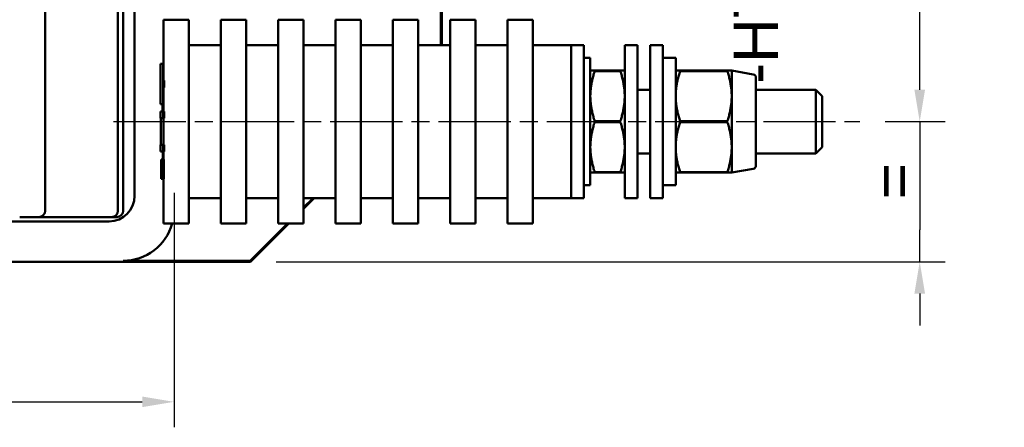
# Model space of a CAD drawing. Header units: millimetres. Extents: x 21 to 365, y 37 to 289.
# Tile 9 of 14: x 140 to 217, y 37 to 69. Entities that reach past the tile are written whole.
import ezdxf

# ---------------------------------------------------------------- set-up
doc = ezdxf.new("R2010")
doc.units = ezdxf.units.MM
doc.linetypes.add('CHAIN', pattern=[0.3543, 0.2362, -0.0295, 0.0591, -0.0295])
doc.linetypes.add('LONG_DASH_DOTTED', pattern=[0.3001, 0.2362, -0.0295, 0.0049, -0.0295])
for name, color, linetype, lineweight in [('Arêtes visibles(GABARIT)', 7, 'Continuous', 50), ('Cotes(GABARIT)', 7, 'Continuous', 25), ('Ligne de centre(GABARIT)', 7, 'LONG_DASH_DOTTED', 25), ('Symboles(GABARIT)', 7, 'Continuous', 25)]:
    doc.layers.add(name, color=color, linetype=linetype, lineweight=lineweight)
doc.styles.add('Arial', font='arial.ttf')
doc.styles.add('Courant-BSI', font='arial.ttf')
doc.dimstyles.new('MS-Relais', dxfattribs={"dimtxt": 3.5, "dimasz": 2.5, "dimexe": 2, "dimexo": 2, "dimgap": 0.3, "dimtad": 1, "dimtoh": 1, "dimrnd": 1e-08, "dimtxsty": 'Courant-BSI', "dimcen": 0.09, "dimdle": 6, "dimclrd": 7, "dimclre": 7, "dimclrt": 7, "dimazin": 2, "dimtfac": 0.571429, "dimtmove": 0, "dimatfit": 3, "dimfxl": 1, "dimtolj": 1, "dimlwd": 25, "dimlwe": 25, "dimarcsym": 0})

# ---------------------------------------------------------------- blocks, each defined once
blk = doc.blocks.new('*D19')
at = {"layer": 'Cotes(GABARIT)', "color": 7, "linetype": 'Continuous', "lineweight": 25}
for p, q in [((210.417, 63.258), (210.417, 65.758)), ((207.708, 60.758), (212.417, 60.758)), ((210.417, 60.758), (210.417, 58.258)), ((210.417, 58.258), (210.417, 52.258)), ((210.417, 49.758), (210.417, 52.258)), ((159.902, 49.758), (212.417, 49.758)), ((210.417, 47.258), (210.417, 44.758))]:
    blk.add_line(p, q, dxfattribs=at)
at = {"layer": 'Cotes(GABARIT)', "color": 7, "linetype": 'Continuous'}
for points in [[(210.001, 63.258), (210.834, 63.258), (210.417, 60.758)], [(210.001, 47.258), (210.834, 47.258), (210.417, 49.758)]]:
    blk.add_solid(points, dxfattribs=at)
at = {"layer": 'Defpoints', "color": 0, "linetype": 'Continuous'}
for p in [(205.708, 60.758), (157.902, 49.758), (210.417, 49.758)]:
    blk.add_point(p, dxfattribs=at)
at = {"layer": 'Cotes(GABARIT)', "color": 7, "linetype": 'Continuous', "lineweight": 25, "insert": (206.617, 53.288), "char_height": 3.5, "attachment_point": 1, "rotation": 90, "style": 'Courant-BSI'}
blk.add_mtext('\\A1; \\fArial|b0|i0;\\H3.5000;=', dxfattribs=at)
blk = doc.blocks.new('*D20')
at = {"layer": 'Cotes(GABARIT)', "color": 7, "linetype": 'Continuous', "lineweight": 25}
for p, q in [((208.197, 100.758), (212.417, 100.758)), ((210.417, 63.258), (210.417, 98.258)), ((207.708, 60.758), (212.417, 60.758))]:
    blk.add_line(p, q, dxfattribs=at)
at = {"layer": 'Cotes(GABARIT)', "color": 7, "linetype": 'Continuous'}
for points in [[(210.001, 98.258), (210.834, 98.258), (210.417, 100.758)], [(210.001, 63.258), (210.834, 63.258), (210.417, 60.758)]]:
    blk.add_solid(points, dxfattribs=at)
at = {"layer": 'Defpoints', "color": 0, "linetype": 'Continuous'}
for p in [(206.197, 100.758), (210.417, 100.758), (205.708, 60.758)]:
    blk.add_point(p, dxfattribs=at)
at = {"layer": 'Cotes(GABARIT)', "color": 7, "linetype": 'Continuous', "lineweight": 25, "insert": (206.207, 75.425), "char_height": 3.5, "attachment_point": 1, "rotation": 90, "style": 'Courant-BSI'}
blk.add_mtext('\\A1;40{\\H2.000000;±0,3}', dxfattribs=at)
blk = doc.blocks.new('*D33')
at = {"layer": 'Cotes(GABARIT)', "color": 7, "linetype": 'Continuous', "lineweight": 25}
for p, q in [((151.899, 55.158), (151.899, 36.758)), ((55.902, 54.658), (55.902, 36.758)), ((58.402, 38.758), (149.399, 38.758))]:
    blk.add_line(p, q, dxfattribs=at)
at = {"layer": 'Cotes(GABARIT)', "color": 7, "linetype": 'Continuous'}
for points in [[(58.402, 39.175), (58.402, 38.342), (55.902, 38.758)], [(149.399, 39.175), (149.399, 38.342), (151.899, 38.758)]]:
    blk.add_solid(points, dxfattribs=at)
at = {"layer": 'Defpoints', "color": 0, "linetype": 'Continuous'}
for p in [(55.902, 56.658), (151.899, 57.158), (151.899, 38.758)]:
    blk.add_point(p, dxfattribs=at)
at = {"layer": 'Cotes(GABARIT)', "color": 7, "linetype": 'Continuous', "lineweight": 25, "insert": (98.637, 42.968), "char_height": 3.5, "attachment_point": 1, "style": 'Courant-BSI'}
blk.add_mtext('\\A1;96{\\H2.000000;±0,3}', dxfattribs=at)

msp = doc.modelspace()

# ---------------------------------------------------------------- linework, layer by layer
at = {"layer": 'Arêtes visibles(GABARIT)'}
for p, q in [((141.78, 53.758), (141.78, 107.758)), ((147.488, 107.758), (147.488, 53.758)), ((147.902, 53.758), (147.902, 107.758)), ((148.802, 54.928), (148.802, 106.589)), ((172.832, 94.758), (172.832, 66.758)), ((172.902, 66.758), (172.902, 94.758)), ((151.064, 63.978), (151.064, 68.758)), ((151.064, 68.758), (153.064, 68.758)), ((153.064, 52.758), (153.064, 68.758)), ((155.564, 52.758), (155.564, 68.758)), ((155.564, 68.758), (157.564, 68.758)), ((157.564, 52.758), (157.564, 68.758)), ((160.064, 52.758), (160.064, 68.758)), ((160.064, 68.758), (162.064, 68.758)), ((162.064, 52.758), (162.064, 68.758)), ((164.564, 52.758), (164.564, 68.758)), ((164.564, 68.758), (166.564, 68.758)), ((166.564, 52.758), (166.564, 68.758)), ((169.064, 52.758), (169.064, 68.758)), ((169.064, 68.758), (171.064, 68.758)), ((171.064, 52.758), (171.064, 68.758)), ((173.564, 52.758), (173.564, 68.758)), ((173.564, 68.758), (175.564, 68.758)), ((175.564, 52.758), (175.564, 68.758)), ((178.064, 52.758), (178.064, 68.758)), ((178.064, 68.758), (180.064, 68.758)), ((180.064, 52.758), (180.064, 68.758)), ((153.064, 66.758), (155.564, 66.758)), ((157.564, 66.758), (160.064, 66.758)), ((162.064, 66.758), (164.564, 66.758)), ((166.564, 66.758), (169.064, 66.758)), ((171.064, 66.758), (173.564, 66.758)), ((175.564, 66.758), (178.064, 66.758)), ((180.064, 66.758), (183.064, 66.758)), ((183.064, 54.758), (183.064, 66.758)), ((183.064, 54.758), (183.064, 66.758)), ((184.064, 66.758), (183.064, 66.758)), ((184.064, 54.758), (184.064, 66.758)), ((187.264, 54.758), (187.264, 66.758)), ((188.264, 66.758), (187.264, 66.758)), ((188.264, 54.758), (188.264, 66.758)), ((189.264, 54.758), (189.264, 66.758)), ((190.264, 66.758), (189.264, 66.758)), ((190.264, 54.758), (190.264, 66.758)), ((184.564, 65.758), (184.064, 65.758)), ((184.564, 55.758), (184.564, 65.758)), ((191.264, 65.758), (190.264, 65.758)), ((191.264, 55.758), (191.264, 65.758)), ((150.837, 62.13), (150.837, 65.301)), ((150.837, 65.301), (151.037, 65.301)), ((151.037, 62.13), (151.037, 65.301)), ((151.037, 65.301), (151.045, 65.301)), ((151.045, 65.301), (151.045, 63.978)), ((184.564, 64.758), (184.91, 64.758)), ((184.91, 64.758), (186.917, 64.758)), ((184.91, 64.758), (184.91, 64.726)), ((186.917, 64.726), (184.91, 64.726)), ((186.917, 64.758), (187.264, 64.758)), ((186.917, 64.726), (186.917, 64.758)), ((191.264, 64.758), (191.61, 64.758)), ((191.61, 64.758), (195.317, 64.758)), ((191.61, 64.758), (191.61, 64.726)), ((195.317, 64.726), (191.61, 64.726)), ((195.317, 64.758), (195.664, 64.758)), ((195.317, 64.726), (195.317, 64.758)), ((195.664, 64.758), (195.664, 62.758)), ((197.357, 64.46), (195.664, 64.758)), ((197.564, 64.214), (197.564, 57.303)), ((151.045, 63.978), (151.107, 63.978)), ((151.045, 63.447), (151.045, 62.13)), ((151.107, 63.447), (151.045, 63.447)), ((151.064, 61.548), (151.064, 63.447)), ((151.107, 63.978), (151.107, 63.447)), ((188.264, 63.258), (189.264, 63.258)), ((195.664, 62.758), (195.664, 58.758)), ((197.564, 63.258), (202.264, 63.258)), ((202.264, 58.258), (202.264, 63.258)), ((202.764, 62.758), (202.264, 63.258)), ((202.764, 62.758), (202.764, 58.758)), ((150.837, 62.13), (151.037, 62.13)), ((151.045, 62.13), (151.037, 62.13)), ((150.837, 61.018), (150.837, 61.548)), ((150.837, 61.548), (151.037, 61.548)), ((151.037, 61.018), (151.037, 61.548)), ((151.037, 61.548), (151.107, 61.548)), ((151.107, 61.548), (151.107, 61.018)), ((150.837, 61.018), (151.037, 61.018)), ((150.866, 58.944), (150.866, 61.018)), ((151.066, 61.018), (151.037, 61.018)), ((151.066, 58.944), (151.066, 61.018)), ((151.107, 61.018), (151.074, 61.018)), ((151.074, 61.018), (151.074, 58.944)), ((184.91, 60.791), (186.917, 60.791)), ((184.91, 60.791), (184.91, 60.726)), ((186.917, 60.726), (184.91, 60.726)), ((186.917, 60.726), (186.917, 60.791)), ((191.61, 60.791), (195.317, 60.791)), ((191.61, 60.791), (191.61, 60.726)), ((195.317, 60.726), (191.61, 60.726)), ((195.317, 60.726), (195.317, 60.791)), ((150.837, 58.414), (150.837, 58.944)), ((150.837, 58.944), (151.037, 58.944)), ((151.037, 58.414), (151.037, 58.944)), ((151.037, 58.944), (151.066, 58.944)), ((151.074, 58.944), (151.107, 58.944)), ((151.107, 58.944), (151.107, 58.414)), ((195.664, 58.758), (195.664, 56.758)), ((202.764, 58.758), (202.264, 58.258)), ((150.837, 58.414), (151.037, 58.414)), ((151.107, 58.414), (151.037, 58.414)), ((151.064, 57.789), (151.064, 58.414)), ((188.264, 58.258), (189.264, 58.258)), ((197.564, 58.258), (202.264, 58.258)), ((150.877, 56.277), (150.877, 57.789)), ((150.877, 57.789), (151.077, 57.789)), ((151.077, 56.277), (151.077, 57.789)), ((151.077, 57.789), (151.086, 57.789)), ((151.086, 57.789), (151.086, 56.277)), ((184.91, 56.758), (184.564, 56.758)), ((184.91, 56.791), (186.917, 56.791)), ((184.91, 56.791), (184.91, 56.758)), ((186.917, 56.758), (184.91, 56.758)), ((186.917, 56.758), (186.917, 56.791)), ((187.264, 56.758), (186.917, 56.758)), ((191.61, 56.758), (191.264, 56.758)), ((191.61, 56.791), (195.317, 56.791)), ((191.61, 56.791), (191.61, 56.758)), ((195.317, 56.758), (191.61, 56.758)), ((195.317, 56.758), (195.317, 56.791)), ((195.664, 56.758), (195.317, 56.758)), ((197.357, 57.057), (195.664, 56.758)), ((150.877, 56.277), (151.077, 56.277)), ((151.064, 52.758), (151.064, 56.277)), ((151.086, 56.277), (151.077, 56.277)), ((184.564, 55.758), (184.064, 55.758)), ((191.264, 55.758), (190.264, 55.758)), ((153.064, 54.758), (155.564, 54.758)), ((157.564, 54.758), (160.064, 54.758)), ((162.064, 54.758), (164.564, 54.758)), ((162.801, 54.758), (162.064, 54.022)), ((162.064, 53.921), (162.902, 54.758)), ((166.564, 54.758), (169.064, 54.758)), ((171.064, 54.758), (173.564, 54.758)), ((175.564, 54.758), (178.064, 54.758)), ((180.064, 54.758), (183.064, 54.758)), ((184.064, 54.758), (183.064, 54.758)), ((188.264, 54.758), (187.264, 54.758)), ((190.264, 54.758), (189.264, 54.758)), ((61.002, 52.928), (146.802, 52.928)), ((140.28, 53.258), (139.78, 53.258)), ((140.28, 53.258), (140.78, 53.258)), ((141.28, 53.258), (140.78, 53.258)), ((141.28, 53.258), (143.745, 53.258)), ((143.745, 53.258), (145.717, 53.258)), ((146.379, 53.258), (145.717, 53.258)), ((146.379, 53.258), (146.829, 53.258)), ((146.988, 53.258), (146.829, 53.258)), ((147.402, 53.258), (146.988, 53.258)), ((151.064, 52.758), (153.064, 52.758)), ((155.564, 52.758), (157.564, 52.758)), ((160.8, 52.758), (157.872, 49.83)), ((157.902, 49.758), (160.902, 52.758)), ((160.064, 52.758), (162.064, 52.758)), ((164.564, 52.758), (166.564, 52.758)), ((169.064, 52.758), (171.064, 52.758)), ((173.564, 52.758), (175.564, 52.758)), ((178.064, 52.758), (180.064, 52.758)), ((49.902, 49.758), (157.902, 49.758)), ((147.899, 49.832), (157.872, 49.83)), ((157.902, 49.758), (157.872, 49.83))]:
    msp.add_line(p, q, dxfattribs=at)
at = {"layer": 'Arêtes visibles(GABARIT)', "flags": 128}
for points in [[(184.91, 64.726), (184.881, 64.635), (184.853, 64.546), (184.827, 64.458), (184.802, 64.372), (184.778, 64.286), (184.756, 64.201), (184.735, 64.117), (184.715, 64.033), (184.697, 63.951), (184.68, 63.869), (184.664, 63.788), (184.649, 63.707), (184.635, 63.627), (184.623, 63.547), (184.612, 63.467), (184.602, 63.388), (184.593, 63.309), (184.585, 63.231), (184.579, 63.152), (184.573, 63.073), (184.569, 62.995), (184.566, 62.916), (184.564, 62.837), (184.564, 62.758)], [(187.264, 62.758), (187.263, 62.837), (187.261, 62.916), (187.258, 62.995), (187.254, 63.073), (187.249, 63.152), (187.242, 63.231), (187.235, 63.309), (187.226, 63.388), (187.216, 63.467), (187.205, 63.547), (187.192, 63.627), (187.179, 63.707), (187.164, 63.788), (187.148, 63.869), (187.131, 63.951), (187.112, 64.033), (187.093, 64.117), (187.072, 64.201), (187.049, 64.286), (187.026, 64.372), (187.001, 64.458), (186.974, 64.546), (186.947, 64.635), (186.917, 64.726)], [(191.61, 64.726), (191.581, 64.635), (191.553, 64.546), (191.527, 64.458), (191.502, 64.372), (191.478, 64.286), (191.456, 64.201), (191.435, 64.117), (191.415, 64.033), (191.397, 63.951), (191.38, 63.869), (191.364, 63.788), (191.349, 63.707), (191.335, 63.627), (191.323, 63.547), (191.312, 63.467), (191.302, 63.388), (191.293, 63.309), (191.285, 63.231), (191.279, 63.152), (191.273, 63.073), (191.269, 62.995), (191.266, 62.916), (191.264, 62.837), (191.264, 62.758)], [(195.664, 62.758), (195.663, 62.837), (195.661, 62.916), (195.658, 62.995), (195.654, 63.073), (195.649, 63.152), (195.642, 63.231), (195.635, 63.309), (195.626, 63.388), (195.616, 63.467), (195.605, 63.547), (195.592, 63.627), (195.579, 63.707), (195.564, 63.788), (195.548, 63.869), (195.531, 63.951), (195.512, 64.033), (195.493, 64.117), (195.472, 64.201), (195.449, 64.286), (195.426, 64.372), (195.401, 64.458), (195.374, 64.546), (195.347, 64.635), (195.317, 64.726)], [(184.564, 62.758), (184.564, 62.679), (184.566, 62.601), (184.569, 62.522), (184.573, 62.443), (184.579, 62.365), (184.585, 62.286), (184.593, 62.207), (184.602, 62.128), (184.612, 62.049), (184.623, 61.97), (184.635, 61.89), (184.649, 61.81), (184.664, 61.729), (184.68, 61.648), (184.697, 61.566), (184.715, 61.483), (184.735, 61.4), (184.756, 61.316), (184.778, 61.231), (184.802, 61.145), (184.827, 61.058), (184.853, 60.97), (184.881, 60.881), (184.91, 60.791)], [(186.917, 60.791), (186.947, 60.881), (186.974, 60.97), (187.001, 61.058), (187.026, 61.145), (187.049, 61.231), (187.072, 61.316), (187.093, 61.4), (187.112, 61.483), (187.131, 61.566), (187.148, 61.648), (187.164, 61.729), (187.179, 61.81), (187.192, 61.89), (187.205, 61.97), (187.216, 62.049), (187.226, 62.128), (187.235, 62.207), (187.242, 62.286), (187.249, 62.365), (187.254, 62.443), (187.258, 62.522), (187.261, 62.601), (187.263, 62.679), (187.264, 62.758)], [(191.264, 62.758), (191.264, 62.679), (191.266, 62.601), (191.269, 62.522), (191.273, 62.443), (191.279, 62.365), (191.285, 62.286), (191.293, 62.207), (191.302, 62.128), (191.312, 62.049), (191.323, 61.97), (191.335, 61.89), (191.349, 61.81), (191.364, 61.729), (191.38, 61.648), (191.397, 61.566), (191.415, 61.483), (191.435, 61.4), (191.456, 61.316), (191.478, 61.231), (191.502, 61.145), (191.527, 61.058), (191.553, 60.97), (191.581, 60.881), (191.61, 60.791)], [(195.317, 60.791), (195.347, 60.881), (195.374, 60.97), (195.401, 61.058), (195.426, 61.145), (195.449, 61.231), (195.472, 61.316), (195.493, 61.4), (195.512, 61.483), (195.531, 61.566), (195.548, 61.648), (195.564, 61.729), (195.579, 61.81), (195.592, 61.89), (195.605, 61.97), (195.616, 62.049), (195.626, 62.128), (195.635, 62.207), (195.642, 62.286), (195.649, 62.365), (195.654, 62.443), (195.658, 62.522), (195.661, 62.601), (195.663, 62.679), (195.664, 62.758)], [(184.91, 60.726), (184.881, 60.635), (184.853, 60.546), (184.827, 60.458), (184.802, 60.372), (184.778, 60.286), (184.756, 60.201), (184.735, 60.117), (184.715, 60.033), (184.697, 59.951), (184.68, 59.869), (184.664, 59.788), (184.649, 59.707), (184.635, 59.627), (184.623, 59.547), (184.612, 59.467), (184.602, 59.388), (184.593, 59.309), (184.585, 59.231), (184.579, 59.152), (184.573, 59.073), (184.569, 58.995), (184.566, 58.916), (184.564, 58.837), (184.564, 58.758)], [(187.264, 58.758), (187.263, 58.837), (187.261, 58.916), (187.258, 58.995), (187.254, 59.073), (187.249, 59.152), (187.242, 59.231), (187.235, 59.309), (187.226, 59.388), (187.216, 59.467), (187.205, 59.547), (187.192, 59.627), (187.179, 59.707), (187.164, 59.788), (187.148, 59.869), (187.131, 59.951), (187.112, 60.033), (187.093, 60.117), (187.072, 60.201), (187.049, 60.286), (187.026, 60.372), (187.001, 60.458), (186.974, 60.546), (186.947, 60.635), (186.917, 60.726)], [(191.61, 60.726), (191.581, 60.635), (191.553, 60.546), (191.527, 60.458), (191.502, 60.372), (191.478, 60.286), (191.456, 60.201), (191.435, 60.117), (191.415, 60.033), (191.397, 59.951), (191.38, 59.869), (191.364, 59.788), (191.349, 59.707), (191.335, 59.627), (191.323, 59.547), (191.312, 59.467), (191.302, 59.388), (191.293, 59.309), (191.285, 59.231), (191.279, 59.152), (191.273, 59.073), (191.269, 58.995), (191.266, 58.916), (191.264, 58.837), (191.264, 58.758)], [(195.664, 58.758), (195.663, 58.837), (195.661, 58.916), (195.658, 58.995), (195.654, 59.073), (195.649, 59.152), (195.642, 59.231), (195.635, 59.309), (195.626, 59.388), (195.616, 59.467), (195.605, 59.547), (195.592, 59.627), (195.579, 59.707), (195.564, 59.788), (195.548, 59.869), (195.531, 59.951), (195.512, 60.033), (195.493, 60.117), (195.472, 60.201), (195.449, 60.286), (195.426, 60.372), (195.401, 60.458), (195.374, 60.546), (195.347, 60.635), (195.317, 60.726)], [(184.564, 58.758), (184.564, 58.679), (184.566, 58.601), (184.569, 58.522), (184.573, 58.443), (184.579, 58.365), (184.585, 58.286), (184.593, 58.207), (184.602, 58.128), (184.612, 58.049), (184.623, 57.97), (184.635, 57.89), (184.649, 57.81), (184.664, 57.729), (184.68, 57.648), (184.697, 57.566), (184.715, 57.483), (184.735, 57.4), (184.756, 57.316), (184.778, 57.231), (184.802, 57.145), (184.827, 57.058), (184.853, 56.97), (184.881, 56.881), (184.91, 56.791)], [(186.917, 56.791), (186.947, 56.881), (186.974, 56.97), (187.001, 57.058), (187.026, 57.145), (187.049, 57.231), (187.072, 57.316), (187.093, 57.4), (187.112, 57.483), (187.131, 57.566), (187.148, 57.648), (187.164, 57.729), (187.179, 57.81), (187.192, 57.89), (187.205, 57.97), (187.216, 58.049), (187.226, 58.128), (187.235, 58.207), (187.242, 58.286), (187.249, 58.365), (187.254, 58.443), (187.258, 58.522), (187.261, 58.601), (187.263, 58.679), (187.264, 58.758)], [(191.264, 58.758), (191.264, 58.679), (191.266, 58.601), (191.269, 58.522), (191.273, 58.443), (191.279, 58.365), (191.285, 58.286), (191.293, 58.207), (191.302, 58.128), (191.312, 58.049), (191.323, 57.97), (191.335, 57.89), (191.349, 57.81), (191.364, 57.729), (191.38, 57.648), (191.397, 57.566), (191.415, 57.483), (191.435, 57.4), (191.456, 57.316), (191.478, 57.231), (191.502, 57.145), (191.527, 57.058), (191.553, 56.97), (191.581, 56.881), (191.61, 56.791)], [(195.317, 56.791), (195.347, 56.881), (195.374, 56.97), (195.401, 57.058), (195.426, 57.145), (195.449, 57.231), (195.472, 57.316), (195.493, 57.4), (195.512, 57.483), (195.531, 57.566), (195.548, 57.648), (195.564, 57.729), (195.579, 57.81), (195.592, 57.89), (195.605, 57.97), (195.616, 58.049), (195.626, 58.128), (195.635, 58.207), (195.642, 58.286), (195.649, 58.365), (195.654, 58.443), (195.658, 58.522), (195.661, 58.601), (195.663, 58.679), (195.664, 58.758)]]:
    msp.add_lwpolyline(points, dxfattribs=at)
at = {"layer": 'Arêtes visibles(GABARIT)'}
for centre, radius, start, end in [((197.314, 64.214), 0.25, 0, 80), ((197.314, 57.303), 0.25, 280, 0), ((146.802, 54.928), 2, 270, 0), ((141.28, 53.758), 0.5, 270, 0), ((146.988, 53.758), 0.5, 270, 0), ((147.402, 53.758), 0.5, 270, 0)]:
    msp.add_arc(centre, radius, start, end, dxfattribs=at)
for centre, major_axis, ratio, start_param, end_param in [((151.064, 60.758), (0, 3.986), 0.017455, 6.282881, 6.554765), ((151.064, 60.758), (0, 3.986), 0.017455, 1.219426, 1.37138), ((151.064, 60.758), (0, 3.986), 0.017455, 2.199594, 2.411283), ((147.897, 53.833), (3.246, -2.34), 0.999518, 5.337018, 6.636115)]:
    msp.add_ellipse(centre, major_axis=major_axis, ratio=ratio, start_param=start_param, end_param=end_param, dxfattribs=at)
at = {"layer": 'Ligne de centre(GABARIT)', "linetype": 'CHAIN', "ltscale": 23.990969}
msp.add_line((147.148, 60.758), (205.708, 60.758), dxfattribs=at)

# ---------------------------------------------------------------- texts
at = {"layer": 'Symboles(GABARIT)', "color": 7, "insert": (199.307, 63.725), "char_height": 3.5, "width": 26.60321, "attachment_point": 7, "rotation": 90, "style": 'Arial'}
msp.add_mtext('{-HT      +HT}', dxfattribs=at)

# ---------------------------------------------------------------- dimensions: what is measured, and where the dimension line sits
at = {"layer": 'Cotes(GABARIT)', "color": 7, "linetype": 'Continuous', "lineweight": 25}
for base, p1, p2, angle, picture, middle in [((210.417, 100.758), (205.708, 60.758), (206.197, 100.758), 270, '*D20', (210.417, 80.758)), ((151.899, 38.758), (55.902, 56.658), (151.899, 57.158), 0, '*D33', (103.9, 38.758))]:
    dim = msp.add_linear_dim(base=base, p1=p1, p2=p2, angle=angle, dimstyle='MS-Relais', override={"dimgap": 0.3, "dimtoh": 0, "dimdec": 2, "dimtol": 1, "dimlim": 0, "dimtp": 0.3, "dimtm": 0.3, "dimtdec": 2, "dimtofl": 0, "dimatfit": 1}, dxfattribs=at)
    dim.commit()
    dim.dimension.update_dxf_attribs({"geometry": picture, "text_midpoint": middle, "dimtype": 160})
dim = msp.add_linear_dim(base=(210.417, 49.758), p1=(205.708, 60.758), p2=(157.902, 49.758), angle=90, text=' \\fArial|b0|i0;\\H3.5000;=', dimstyle='MS-Relais', override={"dimtoh": 0, "dimdec": 2, "dimtp": 0, "dimtm": 0, "dimtdec": 2, "dimtofl": 0}, dxfattribs=at)
dim.commit()
dim.dimension.update_dxf_attribs({"geometry": '*D19', "text_midpoint": (210.417, 55.258), "dimtype": 160})

doc.saveas('drawing.dxf')
